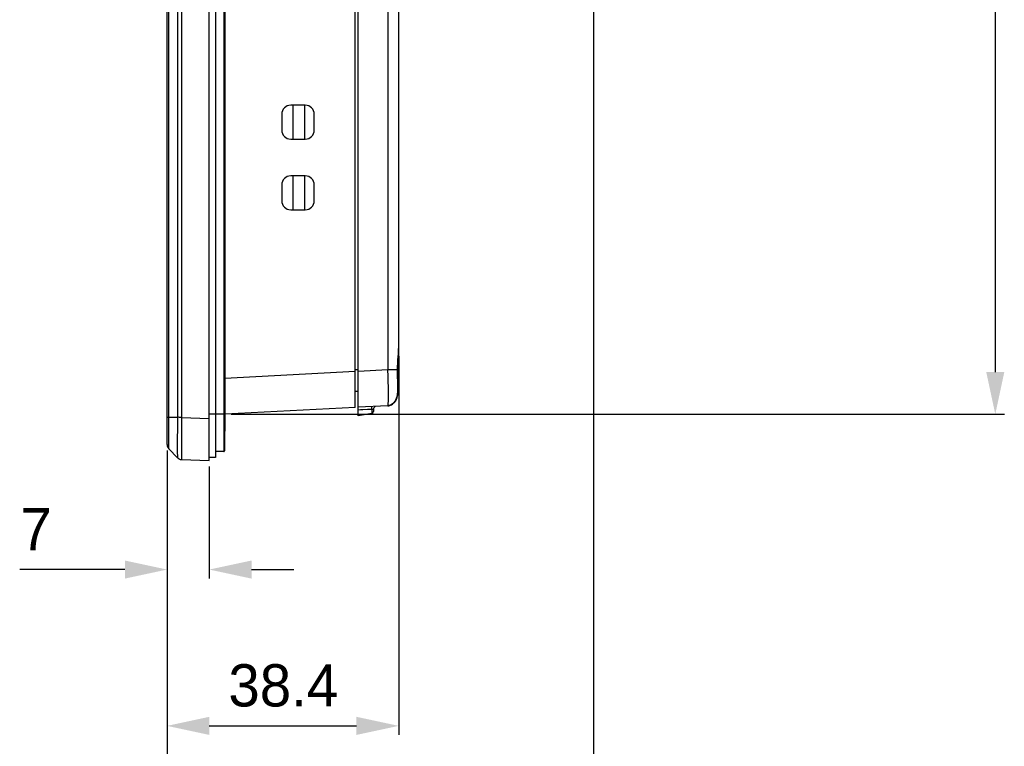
# Model space of a CAD drawing. Header units: millimetres. Extents: x 0 to 1682, y 0 to 1188.
# Tile 21 of 73: x 770 to 933, y 483 to 604. Entities that reach past the tile are written whole.
import ezdxf

# ---------------------------------------------------------------- set-up
doc = ezdxf.new("R2010")
doc.units = ezdxf.units.MM
doc.header["$LTSCALE"] = 92.51
doc.header["$PDMODE"] = 3
doc.header["$PDSIZE"] = 8
doc.layers.get('0').update_dxf_attribs({"linetype": 'CONTINUOUS'})
doc.layers.get('Defpoints').update_dxf_attribs({"linetype": 'CONTINUOUS'})
for name, color, linetype in [('2D-TOPRT1540_-DIM', 7, 'CONTINUOUS'), ('FRONT_CASE-RC15_-SHAPE', 7, 'CONTINUOUS'), ('GASKET-RT1550WD-SHAPE', 7, 'CONTINUOUS'), ('REAR_CASE_15_RT1540__2024-SHAPE', 7, 'CONTINUOUS')]:
    doc.layers.add(name, color=color, linetype=linetype)
doc.styles.get("Standard").update_dxf_attribs({"font": 'GOTHIC.TTF'})
doc.dimstyles.new('DIMSTYLE_1', dxfattribs={"dimtxt": 7, "dimasz": 7, "dimexe": 1.5, "dimexo": 1, "dimgap": 0.875, "dimtad": 1, "dimdec": 0, "dimdsep": 46, "dimtxsty": 'Standard', "dimblk": '_FILLED', "dimcen": 0.09, "dimclrd": 2, "dimclre": 2, "dimclrt": 2, "dimadec": 5, "dimazin": 2, "dimtp": 0.8, "dimtm": 0.8, "dimtfac": 1, "dimtdec": 0, "dimtofl": 0, "dimtmove": 0, "dimatfit": 3, "dimldrblk": '_FILLED', "dimfxl": 1, "dimtolj": 1, "dimarcsym": 0})
doc.dimstyles.new('DIMSTYLE_3', dxfattribs={"dimtxt": 7, "dimasz": 7, "dimexe": 1.5, "dimexo": 1, "dimgap": 0.875, "dimtad": 1, "dimdec": 5, "dimdsep": 46, "dimtxsty": 'Standard', "dimblk": '_FILLED', "dimblk1": '_FILLED', "dimblk2": '_FILLED', "dimcen": 0.09, "dimadec": 5, "dimazin": 2, "dimtp": 0.3, "dimtm": 0.3, "dimtfac": 1, "dimtdec": 5, "dimtofl": 0, "dimtmove": 0, "dimatfit": 3, "dimldrblk": '_FILLED', "dimfxl": 1, "dimtolj": 1, "dimarcsym": 0})

# ---------------------------------------------------------------- blocks, each defined once
blk = doc.blocks.new('_FILLED')
at = {"color": 0, "linetype": 'ByBlock'}
blk.add_solid([(0, 0), (-1, 0.214), (-1, -0.214)], dxfattribs=at)
blk = doc.blocks.new('*D19')
at = {"layer": '2D-TOPRT1540_-DIM', "color": 2, "linetype": 'Continuous', "lineweight": -2, "transparency": 16777216}
for p, q in [((794.33, 532.23), (794.33, 511.03)), ((801.33, 529.58), (801.33, 511.03)), ((787.33, 512.53), (769.9, 512.53)), ((808.33, 512.53), (815.33, 512.53))]:
    blk.add_line(p, q, dxfattribs=at)
at = {"layer": 'Defpoints', "color": 0, "linetype": 'Continuous', "transparency": 16777216}
for p in [(794.33, 533.23), (801.33, 530.58), (794.33, 512.53)]:
    blk.add_point(p, dxfattribs=at)
at = {"layer": '2D-TOPRT1540_-DIM', "color": 2, "linetype": 'Continuous', "lineweight": -2, "transparency": 16777216, "xscale": 7, "yscale": 7, "zscale": 7}
blk.add_blockref('_FILLED', (794.33, 512.53), dxfattribs=at)
at = {"layer": '2D-TOPRT1540_-DIM', "color": 2, "linetype": 'Continuous', "lineweight": -2, "transparency": 16777216, "xscale": 7, "yscale": 7, "zscale": 7, "rotation": 180}
blk.add_blockref('_FILLED', (801.33, 512.53), dxfattribs=at)
at = {"layer": '2D-TOPRT1540_-DIM', "color": 2, "linetype": 'Continuous', "transparency": 16777216, "insert": (775.21, 522.74), "char_height": 7, "attachment_point": 3, "line_spacing_factor": 0.9}
blk.add_mtext('\\A1;7', dxfattribs=at)
blk = doc.blocks.new('*D20')
at = {"layer": '2D-TOPRT1540_-DIM', "color": 0, "linetype": 'Continuous', "lineweight": -2, "transparency": 16777216}
for p, q in [((832.73, 547.87), (832.73, 485.14)), ((794.33, 532.23), (794.33, 485.14)), ((801.33, 486.64), (825.73, 486.64))]:
    blk.add_line(p, q, dxfattribs=at)
at = {"layer": 'Defpoints', "color": 0, "linetype": 'Continuous', "transparency": 16777216}
for p in [(832.73, 548.87), (794.33, 533.23), (832.73, 486.64)]:
    blk.add_point(p, dxfattribs=at)
at = {"layer": '2D-TOPRT1540_-DIM', "color": 0, "linetype": 'Continuous', "lineweight": -2, "transparency": 16777216, "xscale": 7, "yscale": 7, "zscale": 7, "rotation": 180}
blk.add_blockref('_FILLED', (794.33, 486.64), dxfattribs=at)
at = {"layer": '2D-TOPRT1540_-DIM', "color": 0, "linetype": 'Continuous', "lineweight": -2, "transparency": 16777216, "xscale": 7, "yscale": 7, "zscale": 7}
blk.add_blockref('_FILLED', (832.73, 486.64), dxfattribs=at)
at = {"layer": '2D-TOPRT1540_-DIM', "color": 0, "linetype": 'Continuous', "transparency": 16777216, "insert": (813.6, 496.85), "char_height": 7, "attachment_point": 2, "line_spacing_factor": 0.9}
blk.add_mtext('\\A1;38.4', dxfattribs=at)
blk = doc.blocks.new('*D21')
at = {"layer": '2D-TOPRT1540_-DIM', "color": 0, "linetype": 'Continuous', "lineweight": -2, "transparency": 16777216}
for p, q in [((865.03, 636.07), (865.03, 458.81)), ((794.33, 532.23), (794.33, 458.81)), ((801.33, 460.31), (858.03, 460.31))]:
    blk.add_line(p, q, dxfattribs=at)
at = {"layer": 'Defpoints', "color": 0, "linetype": 'Continuous', "transparency": 16777216}
for p in [(865.03, 637.07), (794.33, 533.23), (865.03, 460.31)]:
    blk.add_point(p, dxfattribs=at)
at = {"layer": '2D-TOPRT1540_-DIM', "color": 0, "linetype": 'Continuous', "lineweight": -2, "transparency": 16777216, "xscale": 7, "yscale": 7, "zscale": 7, "rotation": 180}
blk.add_blockref('_FILLED', (794.33, 460.31), dxfattribs=at)
at = {"layer": '2D-TOPRT1540_-DIM', "color": 0, "linetype": 'Continuous', "lineweight": -2, "transparency": 16777216, "xscale": 7, "yscale": 7, "zscale": 7}
blk.add_blockref('_FILLED', (865.03, 460.31), dxfattribs=at)
at = {"layer": '2D-TOPRT1540_-DIM', "color": 0, "linetype": 'Continuous', "transparency": 16777216, "insert": (829.67, 470.51), "char_height": 7, "attachment_point": 2, "line_spacing_factor": 0.9}
blk.add_mtext('\\A1;70.7', dxfattribs=at)
blk = doc.blocks.new('*D26')
at = {"color": 2, "lineweight": -2, "transparency": 16777216}
for p, q in [((804.94, 823.31), (933.13, 823.31)), ((931.63, 816.31), (931.63, 545.25)), ((804.94, 538.25), (933.13, 538.25))]:
    blk.add_line(p, q, dxfattribs=at)
at = {"layer": 'Defpoints', "color": 0, "transparency": 16777216}
for p in [(803.94, 823.31), (803.94, 538.25), (931.63, 538.25)]:
    blk.add_point(p, dxfattribs=at)
at = {"color": 2, "lineweight": -2, "transparency": 16777216, "xscale": 7, "yscale": 7, "zscale": 7}
for p, rotation in [((931.63, 823.31), 90), ((931.63, 538.25), 270)]:
    blk.add_blockref('_FILLED', p, dxfattribs=dict(at, rotation=rotation))
at = {"color": 2, "transparency": 16777216, "insert": (927.07, 680.78), "char_height": 7, "attachment_point": 5, "rotation": 90}
blk.add_mtext('\\A1;285', dxfattribs=at)

msp = doc.modelspace()

# ---------------------------------------------------------------- linework, layer by layer
at = {"layer": 'FRONT_CASE-RC15_-SHAPE', "color": 7, "linetype": 'Continuous'}
for p, q in [((801.333921, 530.577414), (801.333921, 830.977414)), ((794.333921, 533.225888), (794.333921, 828.32894)), ((794.61458, 537.747796), (794.61458, 823.807032)), ((796.052033, 823.807032), (796.052033, 537.747796)), ((796.736468, 823.810413), (796.736468, 537.733696)), ((825.533921, 539.377977), (825.533921, 822.17685)), ((817.233921, 589.427414), (814.833921, 589.427414)), ((815.20372, 589.427414), (815.20372, 583.827414)), ((817.133921, 589.427414), (817.133921, 583.827414)), ((813.333921, 587.927414), (813.333921, 585.327414)), ((818.733921, 585.327414), (818.733921, 587.927414)), ((814.833921, 583.827414), (817.233921, 583.827414)), ((813.333921, 576.227414), (813.333921, 573.627414)), ((817.233921, 577.727414), (814.833921, 577.727414)), ((815.20372, 577.727414), (815.20372, 572.127414)), ((817.133921, 577.727414), (817.133921, 572.127414)), ((818.733921, 573.627414), (818.733921, 576.227414)), ((814.833921, 572.127414), (817.233921, 572.127414)), ((803.933921, 544.237746), (825.533921, 545.369754)), ((825.533921, 539.377977), (803.935565, 538.246055)), ((794.333921, 537.747077), (794.61458, 537.747796)), ((794.61458, 537.747796), (796.052033, 537.747796)), ((796.734566, 537.576235), (796.733111, 537.448428)), ((796.736382, 537.733699), (796.734566, 537.576235)), ((796.736468, 537.733696), (801.333921, 537.57315)), ((796.707423, 534.475653), (796.70473, 533.924554)), ((796.708325, 534.631638), (796.707423, 534.475653)), ((794.61458, 532.531229), (796.052033, 531.042703)), ((796.051372, 531.043388), (796.051474, 531.042998)), ((796.051375, 531.043111), (796.051479, 531.042992)), ((796.051471, 531.043), (796.078662, 531.015969)), ((796.304166, 530.853115), (796.389109, 530.813239)), ((796.313082, 530.848465), (796.400296, 530.808694)), ((796.389109, 530.813239), (796.477596, 530.781441)), ((796.400296, 530.808694), (796.491098, 530.777399)), ((796.491098, 530.777399), (796.584673, 530.754919)), ((796.556495, 530.761223), (796.568866, 530.758052)), ((796.736388, 530.737963), (801.333921, 530.577414))]:
    msp.add_line(p, q, dxfattribs=at)
for points in [[(796.051472, 531.042999), (796.080665, 531.013979), (796.152541, 530.951656), (796.230256, 530.896282), (796.313082, 530.848465)], [(796.078662, 531.015969), (796.14782, 530.955394), (796.223512, 530.900656), (796.304166, 530.853115)], [(796.568866, 530.758052), (796.662115, 530.743333), (796.665393, 530.743097)], [(796.584673, 530.754919), (796.680159, 530.741518), (796.736364, 530.737968)]]:
    msp.add_lwpolyline(points, dxfattribs=at)
for centre, radius, start, end in [((814.833921, 587.927414), 1.5, 90, 180), ((817.233921, 587.927414), 1.5, 0, 90), ((814.833921, 585.327414), 1.5, 180, 270), ((817.233921, 585.327414), 1.5, 270, 0), ((814.833921, 576.227414), 1.5, 90, 180), ((817.233921, 576.227414), 1.5, 0, 90), ((814.833921, 573.627414), 1.5, 180, 270), ((817.233921, 573.627414), 1.5, 270, 0), ((1337.053559, 531.285533), 540.355594, 179.3465127, 179.64519861), ((795.333921, 533.225885), 1, 179.9998772, 223.99984248), ((796.771383, 531.737351), 1, 264.50443984, 267.99910179)]:
    msp.add_arc(centre, radius, start, end, dxfattribs=at)
for points, knots in [([(794.614556, 532.531245), (794.612981, 532.532926), (794.615364, 532.543085), (794.612322, 532.56114), (794.613294, 532.593665), (794.612204, 532.637515), (794.612012, 532.694079), (794.611316, 532.793393), (794.610801, 532.947056), (794.610235, 533.165589), (794.609862, 533.42815), (794.609629, 533.732192), (794.609532, 534.211771), (794.609856, 534.889991), (794.610834, 535.779435), (794.612418, 536.744365), (794.613777, 537.408978), (794.61458, 537.747796)], [0, 0, 0, 0, 0.0013249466, 0.0050376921, 0.0111370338, 0.0196121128, 0.0304401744, 0.0435966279, 0.076760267, 0.1187893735, 0.1692814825, 0.2277524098, 0.2936416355, 0.4450804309, 0.6177885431, 0.8051495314, 1, 1, 1, 1]), ([(796.052023, 537.747796), (796.0482, 537.314855), (796.041253, 536.465289), (796.033495, 535.231257), (796.028572, 534.092479), (796.026917, 533.22311), (796.02735, 532.607312), (796.028453, 532.215889), (796.030304, 531.877011), (796.032921, 531.593912), (796.035769, 531.394089), (796.038652, 531.264142), (796.040648, 531.189514), (796.043212, 531.130781), (796.044821, 531.086962), (796.048566, 531.060498), (796.048897, 531.046201), (796.051375, 531.043111)], [0, 0, 0, 0, 0.1937042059, 0.3801058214, 0.5521132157, 0.7031942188, 0.7690595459, 0.8276191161, 0.8783169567, 0.9206726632, 0.9542868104, 0.9677138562, 0.9788426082, 0.9876484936, 0.9941143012, 0.9982278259, 1, 1, 1, 1]), ([(796.736468, 537.744415), (796.673228, 537.740354), (796.549229, 537.734977), (796.321069, 537.743156), (796.156245, 537.745421), (796.052033, 537.747796)], [0, 0, 0, 0, 0.2776646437, 0.5432578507, 1, 1, 1, 1]), ([(796.70473, 533.924554), (796.703766, 533.691814), (796.702371, 533.249527), (796.701937, 532.624125), (796.703259, 532.0776), (796.705881, 531.675434), (796.709031, 531.399338), (796.711675, 531.228486), (796.714704, 531.082652), (796.718104, 530.962792), (796.721789, 530.868301), (796.725769, 530.8021), (796.729476, 530.760378), (796.73294, 530.744223), (796.734943, 530.738021), (796.736372, 530.737964)], [0, 0, 0, 0, 0.2189966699, 0.4161667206, 0.5884674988, 0.7332425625, 0.7945934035, 0.8482638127, 0.8940471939, 0.9317712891, 0.9612898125, 0.9825030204, 0.9953516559, 0.9986549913, 1, 1, 1, 1])]:
    msp.add_open_spline(points, degree=3, knots=knots, dxfattribs=at)
at = {"layer": 'GASKET-RT1550WD-SHAPE', "color": 7, "linetype": 'Continuous'}
for p, q in [((801.333921, 530.577414), (801.333921, 830.977414)), ((802.333921, 830.477414), (802.333921, 531.077414)), ((803.733921, 829.477414), (803.733921, 532.077414)), ((803.833921, 829.377414), (803.833921, 532.177414)), ((803.862479, 826.230623), (803.862479, 535.324205)), ((803.933921, 826.077414), (803.933921, 535.477414)), ((803.933921, 538.277414), (801.333921, 538.277414)), ((803.862479, 535.324205), (803.833921, 535.300242)), ((802.333921, 531.077414), (801.333921, 531.077414)), ((803.733921, 532.077414), (802.333921, 532.077414))]:
    msp.add_line(p, q, dxfattribs=at)
for centre, radius, start in [((803.733921, 535.477414), 0.2, 310), ((803.733921, 532.177414), 0.1, 270)]:
    msp.add_arc(centre, radius, start, 0, dxfattribs=at)
at = {"layer": 'REAR_CASE_15_RT1540__2024-SHAPE', "color": 7, "linetype": 'Continuous'}
for p, q in [((826.033921, 538.004181), (826.033921, 822.150647)), ((832.733921, 543.655987), (832.733921, 817.898841)), ((830.943265, 815.901582), (830.943265, 545.653246)), ((826.033921, 545.598096), (825.533921, 545.598096)), ((826.033921, 545.395958), (830.943265, 545.653246)), ((830.943265, 545.653246), (832.539104, 545.653185)), ((832.551069, 545.656449), (832.539076, 545.653187)), ((832.556637, 544.918744), (832.554708, 545.177938)), ((832.566453, 543.211877), (832.556637, 544.918744)), ((825.533921, 542.07777), (826.033921, 542.069042)), ((832.559579, 541.79877), (832.561596, 541.910895)), ((832.561596, 541.910895), (832.563392, 542.047331)), ((832.563392, 542.047331), (832.565734, 542.331071)), ((832.565734, 542.331071), (832.566961, 542.687381)), ((832.566961, 542.687381), (832.566453, 543.211877)), ((832.539731, 541.49933), (832.499101, 541.329682)), ((832.539502, 541.499013), (832.539241, 541.497679)), ((832.558126, 541.736769), (832.559579, 541.79877)), ((830.943265, 539.661469), (826.033921, 539.404181)), ((826.033921, 539.005863), (826.410422, 539.028595)), ((826.033922, 539.005851), (826.786542, 539.041307)), ((826.410422, 539.028595), (826.786469, 539.046645)), ((826.786469, 539.046645), (827.537203, 539.071234)), ((826.786542, 539.041307), (827.911798, 539.092884)), ((827.537203, 539.071234), (827.91185, 539.089076)), ((827.911798, 539.092884), (828.286016, 539.109552)), ((827.91185, 539.089076), (828.286016, 539.109564)), ((828.286016, 539.109564), (828.286016, 538.401286)), ((828.533921, 539.060718), (828.533921, 538.696728)), ((830.943263, 539.661469), (831.077319, 539.674174)), ((831.219757, 539.701166), (831.076399, 539.680583)), ((831.077319, 539.674174), (831.20098, 539.696773)), ((828.286016, 538.401286), (826.033921, 538.004181))]:
    msp.add_line(p, q, dxfattribs=at)
for points in [[(832.551111, 545.656472), (832.553041, 546.052494), (832.570335, 546.642601), (832.599946, 547.214715), (832.636198, 547.757515), (832.673385, 548.260893), (832.705723, 548.71489), (832.727911, 549.119378), (832.733767, 549.353059)], [(832.554708, 545.177938), (832.553715, 545.309381), (832.552707, 545.441894), (832.551069, 545.656449)], [(832.539717, 541.499357), (832.524278, 541.432), (832.420936, 541.059456), (832.288271, 540.71118), (832.121459, 540.395253), (831.911879, 540.117602), (831.663896, 539.900099), (831.386838, 539.753339), (831.20098, 539.696773)], [(832.499101, 541.329682), (832.398175, 540.991232), (832.276866, 540.68584), (832.132287, 540.412633), (831.959556, 540.171689)], [(832.539241, 541.497679), (832.541982, 541.510742), (832.547634, 541.545263), (832.550342, 541.569105), (832.55197, 541.588345), (832.553075, 541.604749), (832.554064, 541.622465), (832.554945, 541.641139), (832.555785, 541.661784), (832.556588, 541.684441), (832.558126, 541.736769)], [(831.959556, 540.171689), (831.749427, 539.964177), (831.503232, 539.804719), (831.219757, 539.701166)]]:
    msp.add_lwpolyline(points, dxfattribs=at)
for centre, radius, start, end in [((817.331667, 543.647892), 15.402256, 358.17069059, 0.03011231), ((825.110584, 543.08388), 7.597483, 351.21183438, 351.52109107), ((824.432934, 543.181682), 8.282147, 351.54311232, 353.35537761), ((823.719265, 543.268228), 9.001037, 353.33383082, 353.56778963), ((823.538681, 543.288584), 9.182765, 353.56780223, 353.80395241), ((822.736249, 543.372139), 9.989528, 353.82426228, 355.48386408), ((821.881008, 543.443437), 10.847729, 355.46413233, 355.66529962), ((821.577167, 543.466291), 11.152428, 355.66620785, 356.06141944), ((820.4891, 543.537326), 12.242805, 356.07952386, 357.61183533), ((819.181784, 543.59567), 13.551417, 357.59569386, 358.14167116), ((828.233921, 538.696728), 0.3, 280, 0), ((829.033921, 539.060718), 0.5, 113.17262264, 180), ((830.8922, 541.049213), 1.387241, 282.86091855, 285.29155204), ((830.910588, 540.987031), 1.322412, 285.23362865, 297.89386879)]:
    msp.add_arc(centre, radius, start, end, dxfattribs=at)
for points, knots in [([(832.539104, 545.653185), (832.537609, 546.363901), (832.60939, 547.597368), (832.730296, 548.82763), (832.733791, 549.351377)], [0, 0, 0, 0, 0.5757237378, 1, 1, 1, 1]), ([(831.019535, 540.467705), (831.038129, 541.198772), (831.022042, 542.928142), (830.97797, 544.656316), (830.943265, 545.653246)], [0, 0, 0, 0, 0.4230031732, 1, 1, 1, 1]), ([(832.539076, 545.653187), (832.540729, 545.439349), (832.546888, 544.636796), (832.553375, 543.834241), (832.55552, 543.245511)], [0, 0, 0, 0, 0.2664462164, 1, 1, 1, 1]), ([(832.733921, 543.655987), (832.733921, 543.673073), (832.71238, 543.760113), (832.629984, 543.816798), (832.566046, 543.845066)], [0, 0, 0, 0, 0.1964047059, 1, 1, 1, 1]), ([(832.55552, 543.245511), (832.55612, 543.080981), (832.556982, 542.574701), (832.555627, 542.068356), (832.548406, 541.726674)], [0, 0, 0, 0, 0.3249740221, 1, 1, 1, 1]), ([(831.007147, 540.120623), (831.008425, 540.146656), (831.013635, 540.262308), (831.017254, 540.378029), (831.019535, 540.467705)], [0, 0, 0, 0, 0.2251373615, 1, 1, 1, 1]), ([(832.548406, 541.726674), (832.547779, 541.69702), (832.54468, 541.621275), (832.547497, 541.544609), (832.539502, 541.499016)], [0, 0, 0, 0, 0.3905323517, 1, 1, 1, 1]), ([(828.286016, 539.109552), (828.284121, 539.193794), (828.290081, 539.325584), (828.301889, 539.466551), (828.327992, 539.509753)], [0, 0, 0, 0, 0.6253826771, 1, 1, 1, 1]), ([(828.286016, 539.109564), (828.307733, 539.111423), (828.377907, 539.113981), (828.451005, 539.119501), (828.49768, 539.105016)], [0, 0, 0, 0, 0.3084356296, 1, 1, 1, 1]), ([(828.49768, 539.105016), (828.501757, 539.103751), (828.50912, 539.101128), (828.516202, 539.097814), (828.519307, 539.096123)], [0, 0, 0, 0, 0.5469713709, 1, 1, 1, 1]), ([(828.519307, 539.096123), (828.52421, 539.092595), (828.536356, 539.081649), (828.531219, 539.06496), (828.527727, 539.057161)], [0, 0, 0, 0, 0.414159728, 1, 1, 1, 1]), ([(830.943265, 539.661469), (830.955014, 539.663087), (830.969563, 539.714544), (830.983428, 539.792653), (830.997329, 539.941905), (831.003894, 540.05433), (831.007147, 540.120623)], [0, 0, 0, 0, 0.0760598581, 0.2657716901, 0.5743140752, 1, 1, 1, 1])]:
    msp.add_open_spline(points, degree=3, knots=knots, dxfattribs=at)
for points in [[(832.53871, 541.495172), (832.668851, 542.077108), (832.733921, 542.79738), (832.733921, 543.655987)], [(831.529259, 539.818263), (832.009411, 540.072692), (832.34603, 540.632265), (832.539115, 541.496982)]]:
    msp.add_open_spline(points, degree=3, dxfattribs=at)

# ---------------------------------------------------------------- dimensions: what is measured, and where the dimension line sits
dim = msp.add_linear_dim(base=(931.625341, 538.246055), p1=(803.935565, 823.308772), p2=(803.935565, 538.246055), angle=90, dimstyle='DIMSTYLE_1')
dim.commit()
dim.dimension.update_dxf_attribs({"geometry": '*D26', "text_midpoint": (927.07427, 680.777414)})
at = {"layer": '2D-TOPRT1540_-DIM', "color": 2, "linetype": 'Continuous'}
for base, p2, picture, middle in [((865.033921, 460.305175), (865.033921, 637.071139), '*D21', (829.665247, 460.305175)), ((832.733921, 486.644926), (832.733921, 548.86967), '*D20', (813.599487, 486.644926))]:
    dim = msp.add_linear_dim(base=base, p1=(794.333921, 533.225888), p2=p2, dimstyle='DIMSTYLE_3', dxfattribs=at)
    dim.commit()
    dim.dimension.update_dxf_attribs({"geometry": picture, "text_midpoint": middle, "dimtype": 160})
dim = msp.add_linear_dim(base=(794.333921, 512.532713), p1=(801.333921, 530.577414), p2=(794.333921, 533.225888), angle=180, dimstyle='DIMSTYLE_1', dxfattribs=at)
dim.commit()
dim.dimension.update_dxf_attribs({"geometry": '*D19', "text_midpoint": (772.994272, 512.532713), "dimtype": 160})

doc.saveas('drawing.dxf')
